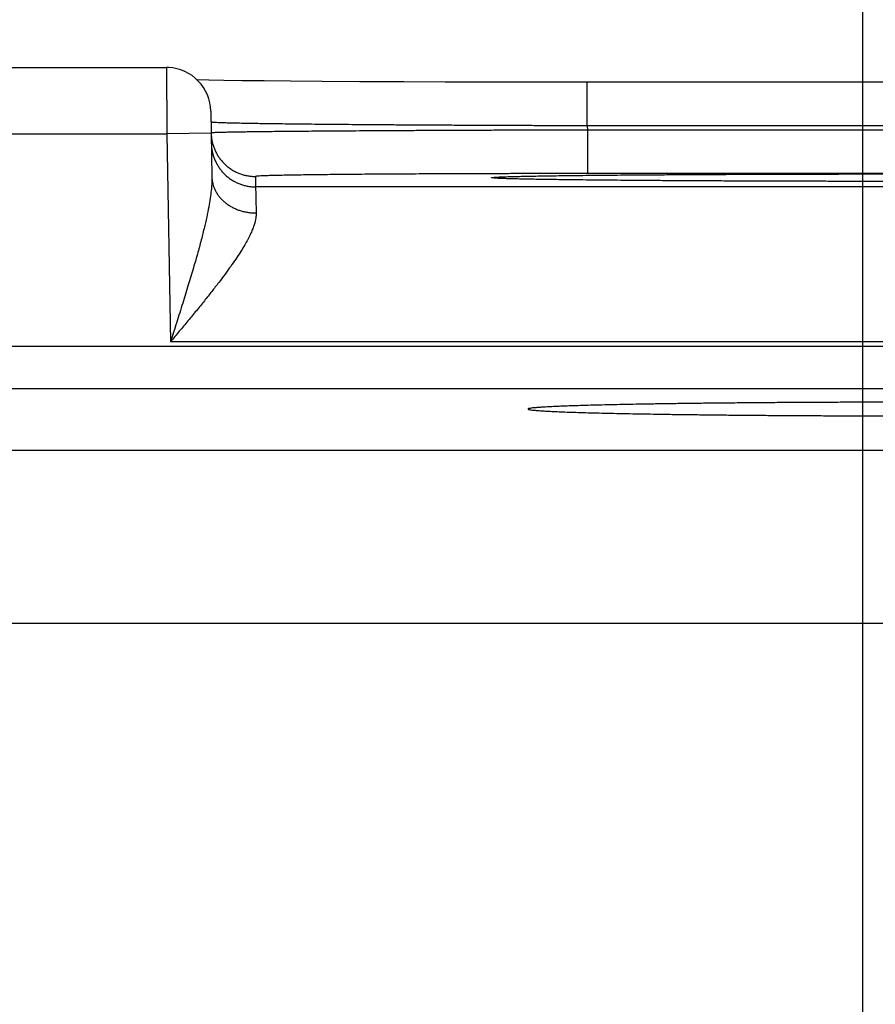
# Model space of a CAD drawing. Header units: inches. Extents: x 0 to 34, y 0 to 22.
# Tile 77 of 83: x 22.84 to 23.227, y 17.412 to 17.856. Entities that reach past the tile are written whole.
import ezdxf

# ---------------------------------------------------------------- set-up
doc = ezdxf.new("R2010")
doc.units = ezdxf.units.IN
doc.header["$LTSCALE"] = 1.87
doc.header["$MEASUREMENT"] = 0
doc.layers.get('0').update_dxf_attribs({"linetype": 'CONTINUOUS'})
doc.layers.add('DIMENSIONS', color=7, linetype='CONTINUOUS')
doc.styles.get("Standard").update_dxf_attribs({"font": 'txt', "width": 0.8})
doc.dimstyles.new('DIMSTYLE_1', dxfattribs={"dimtxt": 0.125, "dimasz": 0.18, "dimexe": 0.18, "dimexo": 0.0625, "dimgap": 0.09, "dimtad": 0, "dimtih": 1, "dimtoh": 1, "dimdec": 3, "dimzin": 4, "dimdsep": 46, "dimtxsty": 'STANDARD', "dimblk": '_FILLED', "dimblk1": '_FILLED', "dimblk2": '_FILLED', "dimcen": 0.09, "dimadec": 0, "dimazin": 0, "dimtp": 0.01, "dimtm": 0.01, "dimtfac": 1, "dimtdec": 3, "dimtofl": 0, "dimtmove": 0, "dimatfit": 3, "dimldrblk": '_FILLED', "dimfxl": 1, "dimtolj": 1, "dimtzin": 4, "dimarcsym": 0})

# ---------------------------------------------------------------- blocks, each defined once
blk = doc.blocks.new('_FILLED')
at = {"color": 0, "linetype": 'BYBLOCK'}
blk.add_solid([(0, 0), (-1, 0.1736), (-1, -0.1736)], dxfattribs=at)
blk = doc.blocks.new('*D11')
at = {"layer": 'DIMENSIONS', "color": 2, "linetype": 'CONTINUOUS'}
for p, q in [((23.22095, 16.65746), (23.22095, 18.71011)), ((23.99995, 17.86536), (23.99995, 18.71011)), ((23.22095, 18.58511), (22.86095, 18.58511)), ((23.99995, 18.58511), (24.61803, 18.58511))]:
    blk.add_line(p, q, dxfattribs=at)
at = {"layer": 'DIMENSIONS', "color": 2, "linetype": 'CONTINUOUS', "xscale": 0.18, "yscale": 0.18, "zscale": 0.18}
blk.add_blockref('_FILLED', (23.22095, 18.58511), dxfattribs=at)
at = {"layer": 'DIMENSIONS', "color": 2, "linetype": 'CONTINUOUS', "xscale": 0.18, "yscale": 0.18, "zscale": 0.18, "rotation": 180}
blk.add_blockref('_FILLED', (23.99995, 18.58511), dxfattribs=at)
at = {"layer": 'DIMENSIONS', "color": 2, "linetype": 'CONTINUOUS', "width": 0.8}
for s, p in [('[', (25.20553, 18.52261)), (']', (25.80553, 18.52261)), ('.779', (24.68053, 18.52261)), ('19.79', (25.30553, 18.52261))]:
    blk.add_text(s, height=0.125, dxfattribs=at).set_placement(p)
blk = doc.blocks.new('*D12')
at = {"layer": 'DIMENSIONS', "color": 2, "linetype": 'CONTINUOUS'}
for p, q in [((20.47095, 16.64953), (20.47095, 19.46011)), ((23.22095, 16.65746), (23.22095, 19.46011)), ((20.47095, 19.33511), (21.16907, 19.33511)), ((23.22095, 19.33511), (22.61907, 19.33511))]:
    blk.add_line(p, q, dxfattribs=at)
at = {"layer": 'DIMENSIONS', "color": 2, "linetype": 'CONTINUOUS', "xscale": 0.18, "yscale": 0.18, "zscale": 0.18, "rotation": 180}
blk.add_blockref('_FILLED', (20.47095, 19.33511), dxfattribs=at)
at = {"layer": 'DIMENSIONS', "color": 2, "linetype": 'CONTINUOUS', "xscale": 0.18, "yscale": 0.18, "zscale": 0.18}
blk.add_blockref('_FILLED', (23.22095, 19.33511), dxfattribs=at)
at = {"layer": 'DIMENSIONS', "color": 2, "linetype": 'CONTINUOUS', "width": 0.8}
for s, p in [('[', (21.85657, 19.27261)), (']', (22.45657, 19.27261)), ('2.750', (21.23157, 19.27261)), ('69.85', (21.95657, 19.27261))]:
    blk.add_text(s, height=0.125, dxfattribs=at).set_placement(p)

msp = doc.modelspace()

# ---------------------------------------------------------------- linework, layer by layer
at = {"color": 7, "linetype": 'CONTINUOUS'}
for p, q in [((22.65744, 17.83478), (22.90647, 17.83478)), ((22.92565, 17.82903), (22.92035, 17.82914)), ((22.93231, 17.82892), (22.92565, 17.82903)), ((22.94054, 17.82881), (22.93231, 17.82892)), ((22.95054, 17.8287), (22.94054, 17.82881)), ((22.96252, 17.82858), (22.95054, 17.8287)), ((22.9768, 17.82847), (22.96252, 17.82858)), ((22.99373, 17.82836), (22.9768, 17.82847)), ((23.01374, 17.82826), (22.99373, 17.82836)), ((23.03228, 17.8282), (23.01374, 17.82826)), ((23.05335, 17.82814), (23.03228, 17.8282)), ((23.07724, 17.82811), (23.05335, 17.82814)), ((23.39735, 17.8281), (23.07724, 17.82811)), ((23.09655, 17.80845), (23.09655, 17.8281)), ((22.92646, 17.81513), (22.92698, 17.78537)), ((23.39735, 17.80845), (23.09655, 17.80845)), ((23.09655, 17.80845), (23.09659, 17.80652)), ((22.65727, 17.80478), (22.90664, 17.80478)), ((22.92664, 17.80513), (22.90664, 17.80478)), ((22.90664, 17.80478), (22.90828, 17.71088)), ((23.39732, 17.80652), (23.09659, 17.80652)), ((23.09659, 17.80652), (23.09659, 17.78687)), ((22.94663, 17.78556), (22.94672, 17.78088)), ((23.39732, 17.78687), (23.09659, 17.78687)), ((23.05662, 17.78473), (23.05617, 17.78475)), ((23.05719, 17.7847), (23.05662, 17.78473)), ((23.0579, 17.78467), (23.05719, 17.7847)), ((23.05923, 17.78462), (23.0579, 17.78467)), ((23.06096, 17.78456), (23.05923, 17.78462)), ((23.06405, 17.78447), (23.06096, 17.78456)), ((23.06807, 17.78438), (23.06405, 17.78447)), ((23.07451, 17.78426), (23.06807, 17.78438)), ((23.08267, 17.78413), (23.07451, 17.78426)), ((23.09281, 17.784), (23.08267, 17.78413)), ((23.10529, 17.78387), (23.09281, 17.784)), ((23.12064, 17.78374), (23.10529, 17.78387)), ((23.13536, 17.78364), (23.12064, 17.78374)), ((23.15249, 17.78355), (23.13536, 17.78364)), ((23.17214, 17.78346), (23.15249, 17.78355)), ((23.19438, 17.7834), (23.17214, 17.78346)), ((23.21947, 17.78335), (23.19438, 17.7834)), ((23.24023, 17.78333), (23.21947, 17.78335)), ((23.54719, 17.78088), (22.94672, 17.78088)), ((23.58563, 17.71088), (22.90828, 17.71088)), ((23.69564, 17.70871), (20.02527, 17.70871)), ((23.69564, 17.68971), (20.02527, 17.68971)), ((22.73409, 17.6619), (23.33182, 17.6619)), ((22.6561, 17.58391), (23.40981, 17.58391))]:
    msp.add_line(p, q, dxfattribs=at)
for points in [[(22.92646, 17.81513), (22.92634, 17.817), (22.92605, 17.81885), (22.92558, 17.82067), (22.92494, 17.82243), (22.92415, 17.82413), (22.92319, 17.82574), (22.92209, 17.82726), (22.92085, 17.82867), (22.91949, 17.82996), (22.91801, 17.83111), (22.91642, 17.83212), (22.91476, 17.83298), (22.91301, 17.83367), (22.91121, 17.8342), (22.90937, 17.83456), (22.90751, 17.83475), (22.90647, 17.83478)], [(23.05617, 17.78475), (23.05584, 17.78477), (23.05571, 17.78478), (23.05561, 17.78479), (23.05554, 17.7848), (23.05549, 17.7848), (23.05548, 17.7848)]]:
    msp.add_lwpolyline(points, dxfattribs=at)
for points, knots in [([(22.90647, 17.83478), (22.90647, 17.8348), (22.90647, 17.83458), (22.90647, 17.83447), (22.90647, 17.83399), (22.90647, 17.83346), (22.90648, 17.83272), (22.90648, 17.83183), (22.90649, 17.83079), (22.9065, 17.8296), (22.90651, 17.82827), (22.90651, 17.82681), (22.90652, 17.82522), (22.90653, 17.82352), (22.90654, 17.82171), (22.90655, 17.81981), (22.90657, 17.81782), (22.90658, 17.81575), (22.90659, 17.81363), (22.9066, 17.81146), (22.90662, 17.80925), (22.90663, 17.80702), (22.90664, 17.80553), (22.90664, 17.80478)], [0, 0, 0, 0, 0.002135, 0.009961, 0.023392, 0.042352, 0.066735, 0.096404, 0.131191, 0.170898, 0.215298, 0.26414, 0.31715, 0.374029, 0.434451, 0.498072, 0.564529, 0.633427, 0.704359, 0.776905, 0.850646, 0.925154, 1, 1, 1, 1]), ([(23.09655, 17.80845), (23.09377, 17.80845), (23.08821, 17.80847), (23.07989, 17.80849), (23.07161, 17.80851), (23.06339, 17.80854), (23.05525, 17.80857), (23.04721, 17.8086), (23.0393, 17.80864), (23.03152, 17.80868), (23.0239, 17.80872), (23.01645, 17.80877), (23.0092, 17.80881), (23.00216, 17.80886), (22.99535, 17.80891), (22.98879, 17.80896), (22.98248, 17.80902), (22.97645, 17.80908), (22.97071, 17.80913), (22.96527, 17.80919), (22.96014, 17.80925), (22.95534, 17.80932), (22.95088, 17.80938), (22.94677, 17.80944), (22.94302, 17.80951), (22.93964, 17.80957), (22.93664, 17.80964), (22.93402, 17.8097), (22.93179, 17.80977), (22.92995, 17.80983), (22.92856, 17.80991), (22.92745, 17.80993), (22.92703, 17.81004), (22.92676, 17.81004)], [0, 0, 0, 0, 0.049158, 0.098201, 0.147005, 0.19545, 0.243419, 0.290796, 0.337466, 0.383314, 0.42823, 0.472105, 0.514833, 0.556314, 0.596449, 0.635144, 0.672309, 0.707856, 0.741705, 0.773773, 0.803986, 0.83227, 0.858558, 0.882785, 0.904891, 0.924822, 0.942529, 0.957966, 0.971096, 0.981887, 0.990313, 0.996354, 1, 1, 1, 1]), ([(22.92664, 17.80513), (22.92665, 17.80458), (22.92672, 17.80346), (22.92694, 17.80197), (22.92715, 17.80103), (22.92724, 17.80066)], [0, 0, 0, 0, 0.363067, 0.744925, 1, 1, 1, 1]), ([(23.09659, 17.80652), (23.09381, 17.80651), (23.08825, 17.8065), (23.07993, 17.80648), (23.07165, 17.80646), (23.06343, 17.80643), (23.0553, 17.80641), (23.04726, 17.80638), (23.03935, 17.80635), (23.03157, 17.80631), (23.02395, 17.80628), (23.01651, 17.80624), (23.00926, 17.80621), (23.00222, 17.80617), (22.99541, 17.80612), (22.98885, 17.80608), (22.98254, 17.80604), (22.97651, 17.80599), (22.97077, 17.80595), (22.96533, 17.8059), (22.96021, 17.80585), (22.95541, 17.80581), (22.95095, 17.80576), (22.94684, 17.80571), (22.94309, 17.80566), (22.93971, 17.80561), (22.93671, 17.80556), (22.93409, 17.80551), (22.93187, 17.80546), (22.93003, 17.80542), (22.92864, 17.80535), (22.92753, 17.80535), (22.92712, 17.80524), (22.92684, 17.80526)], [0, 0, 0, 0, 0.049166, 0.098215, 0.147022, 0.195466, 0.243431, 0.290803, 0.33747, 0.38332, 0.428241, 0.472121, 0.514854, 0.556339, 0.596478, 0.63518, 0.672353, 0.707911, 0.741768, 0.773843, 0.804059, 0.832346, 0.858634, 0.88286, 0.904965, 0.924894, 0.942595, 0.958026, 0.971147, 0.981929, 0.990344, 0.996372, 1, 1, 1, 1]), ([(22.92672, 17.80053), (22.92673, 17.79996), (22.9268, 17.79881), (22.92705, 17.7971), (22.92745, 17.79542), (22.92799, 17.79378), (22.92868, 17.79219), (22.92949, 17.79067), (22.93044, 17.78922), (22.9315, 17.78786), (22.93268, 17.7866), (22.93396, 17.78544), (22.93534, 17.7844), (22.9368, 17.78348), (22.93834, 17.78269), (22.93994, 17.78204), (22.94159, 17.78152), (22.94328, 17.78115), (22.94499, 17.78093), (22.94614, 17.78088), (22.94672, 17.78088)], [0, 0, 0, 0, 0.055556, 0.111111, 0.166667, 0.222223, 0.277779, 0.333334, 0.38889, 0.444445, 0.500001, 0.555556, 0.611112, 0.666667, 0.722223, 0.777778, 0.833334, 0.888889, 0.944445, 1, 1, 1, 1]), ([(22.92724, 17.80066), (22.92729, 17.80047), (22.92749, 17.79973), (22.92791, 17.79846), (22.92859, 17.79687), (22.92941, 17.79535), (22.93035, 17.7939), (22.93142, 17.79254), (22.9326, 17.79128), (22.93388, 17.79012), (22.93526, 17.78908), (22.93672, 17.78816), (22.93826, 17.78737), (22.93986, 17.78672), (22.94151, 17.7862), (22.9432, 17.78583), (22.94491, 17.78561), (22.94606, 17.78556), (22.94663, 17.78556)], [0, 0, 0, 0, 0.021655, 0.086877, 0.152099, 0.217321, 0.282543, 0.347765, 0.412988, 0.478211, 0.543434, 0.608657, 0.673881, 0.739104, 0.804328, 0.869552, 0.934776, 1, 1, 1, 1]), ([(22.92698, 17.78537), (22.927, 17.78454), (22.92697, 17.78275), (22.92676, 17.77985), (22.92636, 17.77651), (22.92574, 17.77266), (22.92488, 17.76823), (22.92374, 17.76319), (22.92232, 17.75749), (22.9206, 17.75111), (22.91858, 17.74405), (22.91628, 17.73638), (22.91376, 17.7282), (22.91106, 17.71964), (22.90921, 17.71383), (22.90828, 17.71089)], [0, 0, 0, 0, 0.032329, 0.069712, 0.113095, 0.163458, 0.221678, 0.288549, 0.364735, 0.450607, 0.546083, 0.650496, 0.762483, 0.879821, 1, 1, 1, 1]), ([(22.92698, 17.78537), (22.92699, 17.78489), (22.92706, 17.78393), (22.92731, 17.7825), (22.92771, 17.7811), (22.92825, 17.77974), (22.92893, 17.77842), (22.92974, 17.77715), (22.93069, 17.77595), (22.93175, 17.77482), (22.93293, 17.77378), (22.93422, 17.77282), (22.9356, 17.77196), (22.93706, 17.7712), (22.9386, 17.77055), (22.9402, 17.77001), (22.94185, 17.7696), (22.94354, 17.7693), (22.94525, 17.76912), (22.9464, 17.76909), (22.94698, 17.76909)], [0, 0, 0, 0, 0.0504, 0.100967, 0.151861, 0.203229, 0.255201, 0.307885, 0.361362, 0.415689, 0.470893, 0.526977, 0.583915, 0.64166, 0.700142, 0.759272, 0.818946, 0.879045, 0.939441, 1, 1, 1, 1]), ([(23.09659, 17.78687), (23.09408, 17.78687), (23.08905, 17.78687), (23.08152, 17.78686), (23.074, 17.78686), (23.06653, 17.78684), (23.05912, 17.78683), (23.05181, 17.78681), (23.04461, 17.78679), (23.03755, 17.78676), (23.03065, 17.78674), (23.02391, 17.78671), (23.01737, 17.78667), (23.01102, 17.78664), (23.00489, 17.7866), (22.999, 17.78656), (22.99336, 17.78651), (22.98799, 17.78646), (22.98289, 17.78642), (22.97809, 17.78636), (22.97359, 17.78631), (22.96941, 17.78626), (22.96556, 17.7862), (22.96205, 17.78614), (22.95888, 17.78608), (22.95606, 17.78602), (22.9536, 17.78596), (22.95152, 17.78589), (22.9498, 17.78584), (22.94849, 17.78576), (22.94747, 17.78573), (22.94702, 17.78562), (22.94663, 17.78563), (22.94663, 17.78556)], [0, 0, 0, 0, 0.050235, 0.100529, 0.150706, 0.200594, 0.250025, 0.298833, 0.346856, 0.393956, 0.440029, 0.48497, 0.528674, 0.57103, 0.611922, 0.651235, 0.688866, 0.724724, 0.758722, 0.790771, 0.820786, 0.848689, 0.874402, 0.897856, 0.919004, 0.9378, 0.954195, 0.968133, 0.979573, 0.988484, 0.994847, 0.998666, 1, 1, 1, 1]), ([(23.05548, 17.78475), (23.0552, 17.78476), (23.05462, 17.7848), (23.05401, 17.78497), (23.0533, 17.78483), (23.0533, 17.78521), (23.05401, 17.78508), (23.05476, 17.78529), (23.05619, 17.7853), (23.05796, 17.7854), (23.06021, 17.78547), (23.06289, 17.78555), (23.066, 17.78563), (23.06953, 17.7857), (23.07348, 17.78578), (23.07783, 17.78585), (23.08258, 17.78592), (23.08772, 17.78599), (23.09322, 17.78605), (23.09909, 17.78612), (23.1053, 17.78618), (23.11184, 17.78624), (23.11871, 17.78629), (23.12587, 17.78634), (23.13331, 17.78639), (23.14102, 17.78644), (23.14897, 17.78648), (23.15716, 17.78652), (23.16555, 17.78656), (23.17414, 17.78659), (23.1829, 17.78662), (23.19181, 17.78664), (23.20085, 17.78667), (23.20998, 17.78668), (23.21919, 17.7867), (23.22844, 17.78671), (23.2377, 17.78671), (23.24387, 17.78671), (23.24695, 17.78671)], [0, 0, 0, 0, 0.004248, 0.00889, 0.011241, 0.011658, 0.014002, 0.018635, 0.025562, 0.034762, 0.046217, 0.059904, 0.075792, 0.09384, 0.114005, 0.136245, 0.160507, 0.186731, 0.214855, 0.244816, 0.276546, 0.309968, 0.345008, 0.381585, 0.419609, 0.458981, 0.499603, 0.541387, 0.584245, 0.628092, 0.672839, 0.71837, 0.764544, 0.811219, 0.858251, 0.905493, 0.952793, 1, 1, 1, 1]), ([(23.23235, 17.78334), (23.23105, 17.78334), (23.22666, 17.78334), (23.2192, 17.78335), (23.21, 17.78336), (23.20086, 17.78338), (23.19183, 17.7834), (23.18292, 17.78343), (23.17416, 17.78346), (23.16557, 17.78349), (23.15718, 17.78352), (23.149, 17.78356), (23.14104, 17.78361), (23.13333, 17.78365), (23.12589, 17.7837), (23.11872, 17.78376), (23.11186, 17.78381), (23.10532, 17.78387), (23.0991, 17.78393), (23.09324, 17.78399), (23.08773, 17.78406), (23.08259, 17.78413), (23.07784, 17.7842), (23.07349, 17.78427), (23.06954, 17.78434), (23.06601, 17.78442), (23.06289, 17.78449), (23.06022, 17.78457), (23.05796, 17.78464), (23.05664, 17.78472), (23.05602, 17.78474)], [0, 0, 0, 0, 0.022191, 0.074669, 0.12691, 0.178755, 0.230045, 0.280625, 0.330341, 0.379064, 0.426692, 0.47313, 0.518277, 0.562033, 0.60429, 0.644941, 0.683883, 0.721027, 0.75629, 0.789591, 0.820849, 0.849995, 0.876962, 0.901683, 0.924097, 0.944157, 0.961817, 0.977034, 0.98977, 1, 1, 1, 1]), ([(22.94672, 17.78088), (22.94672, 17.78083), (22.94672, 17.78065), (22.94673, 17.78026), (22.94674, 17.77964), (22.94676, 17.77879), (22.94679, 17.77771), (22.94682, 17.7764), (22.94685, 17.77487), (22.94689, 17.77313), (22.94693, 17.77118), (22.94696, 17.76981), (22.94698, 17.76909)], [0, 0, 0, 0, 0.012993, 0.045923, 0.098678, 0.171082, 0.26289, 0.373796, 0.503429, 0.651356, 0.817077, 1, 1, 1, 1]), ([(22.94698, 17.76909), (22.94699, 17.76864), (22.94695, 17.76769), (22.94674, 17.76621), (22.94635, 17.7646), (22.94579, 17.76283), (22.94502, 17.76089), (22.94405, 17.75877), (22.94284, 17.75645), (22.94139, 17.75391), (22.93968, 17.75114), (22.93769, 17.74813), (22.93542, 17.74486), (22.93286, 17.74135), (22.93001, 17.73758), (22.92689, 17.73356), (22.92351, 17.72933), (22.91991, 17.7249), (22.91614, 17.72032), (22.91224, 17.71563), (22.90961, 17.71247), (22.90828, 17.71088)], [0, 0, 0, 0, 0.019066, 0.040044, 0.063374, 0.089482, 0.118784, 0.15167, 0.188545, 0.22979, 0.275745, 0.326718, 0.382918, 0.444486, 0.511387, 0.583456, 0.660294, 0.741312, 0.825601, 0.91216, 1, 1, 1, 1]), ([(23.24695, 17.68364), (23.24401, 17.68364), (23.23813, 17.68363), (23.22933, 17.68362), (23.22058, 17.6836), (23.21189, 17.68358), (23.20329, 17.68354), (23.19479, 17.6835), (23.18642, 17.68345), (23.17821, 17.6834), (23.17017, 17.68333), (23.16231, 17.68326), (23.15467, 17.68319), (23.14726, 17.6831), (23.14009, 17.68301), (23.13319, 17.68292), (23.12657, 17.68282), (23.12026, 17.68271), (23.11425, 17.6826), (23.10858, 17.68248), (23.10325, 17.68236), (23.09828, 17.68223), (23.09368, 17.6821), (23.08945, 17.68196), (23.08562, 17.68183), (23.0822, 17.68168), (23.07918, 17.68154), (23.07658, 17.68139), (23.07439, 17.68125), (23.07266, 17.68109), (23.07129, 17.68099), (23.07052, 17.68076), (23.06989, 17.68076), (23.06986, 17.68057), (23.06986, 17.68054)], [0, 0, 0, 0, 0.049781, 0.099498, 0.148966, 0.198001, 0.246556, 0.294552, 0.34181, 0.388158, 0.433561, 0.477935, 0.521111, 0.562935, 0.603387, 0.642378, 0.679761, 0.715406, 0.749302, 0.781365, 0.811474, 0.839529, 0.865524, 0.889389, 0.911032, 0.930387, 0.947454, 0.962179, 0.974507, 0.984409, 0.991889, 0.99693, 0.999561, 1, 1, 1, 1]), ([(23.06986, 17.68054), (23.06986, 17.68052), (23.06989, 17.68033), (23.07052, 17.68033), (23.07129, 17.6801), (23.07266, 17.68), (23.07439, 17.67984), (23.07658, 17.6797), (23.07918, 17.67955), (23.0822, 17.67941), (23.08562, 17.67927), (23.08945, 17.67913), (23.09368, 17.67899), (23.09828, 17.67886), (23.10325, 17.67874), (23.10858, 17.67861), (23.11425, 17.6785), (23.12026, 17.67838), (23.12657, 17.67828), (23.13319, 17.67817), (23.14009, 17.67808), (23.14726, 17.67799), (23.15467, 17.6779), (23.16231, 17.67783), (23.17017, 17.67776), (23.17821, 17.67769), (23.18642, 17.67764), (23.19479, 17.67759), (23.20329, 17.67755), (23.21189, 17.67751), (23.22058, 17.67749), (23.22933, 17.67747), (23.23813, 17.67746), (23.24401, 17.67745), (23.24695, 17.67745)], [0, 0, 0, 0, 0.00043, 0.003061, 0.008103, 0.015582, 0.025484, 0.037813, 0.052538, 0.069604, 0.08896, 0.110604, 0.134468, 0.160464, 0.188519, 0.218628, 0.250691, 0.284588, 0.320233, 0.357616, 0.396608, 0.43706, 0.478885, 0.522061, 0.566435, 0.611839, 0.658187, 0.705445, 0.753442, 0.801997, 0.851033, 0.900501, 0.950219, 1, 1, 1, 1])]:
    msp.add_open_spline(points, degree=3, knots=knots, dxfattribs=at)
for points in [[(22.92676, 17.81004), (22.92666, 17.81004), (22.92655, 17.81003), (22.92655, 17.8101)], [(22.92684, 17.80526), (22.92675, 17.80527), (22.92664, 17.80528), (22.92664, 17.80521)], [(23.05602, 17.78474), (23.05584, 17.78474), (23.05566, 17.78475), (23.05548, 17.78475)]]:
    msp.add_open_spline(points, degree=3, dxfattribs=at)

# ---------------------------------------------------------------- dimensions: what is measured, and where the dimension line sits
at = {"layer": 'DIMENSIONS', "color": 2, "linetype": 'CONTINUOUS'}
for base, p1, p2, picture, middle in [((20.47095, 19.33511), (23.22095, 16.65746), (20.47095, 16.64953), '*D12', (21.89407, 19.33511)), ((23.22095, 18.58511), (23.99995, 17.86536), (23.22095, 16.65746), '*D11', (25.29303, 18.58511))]:
    dim = msp.add_linear_dim(base=base, p1=p1, p2=p2, angle=180, dimstyle='DIMSTYLE_1', dxfattribs=at)
    dim.commit()
    dim.dimension.update_dxf_attribs({"geometry": picture, "text_midpoint": middle, "dimtype": 160})

doc.saveas('drawing.dxf')
